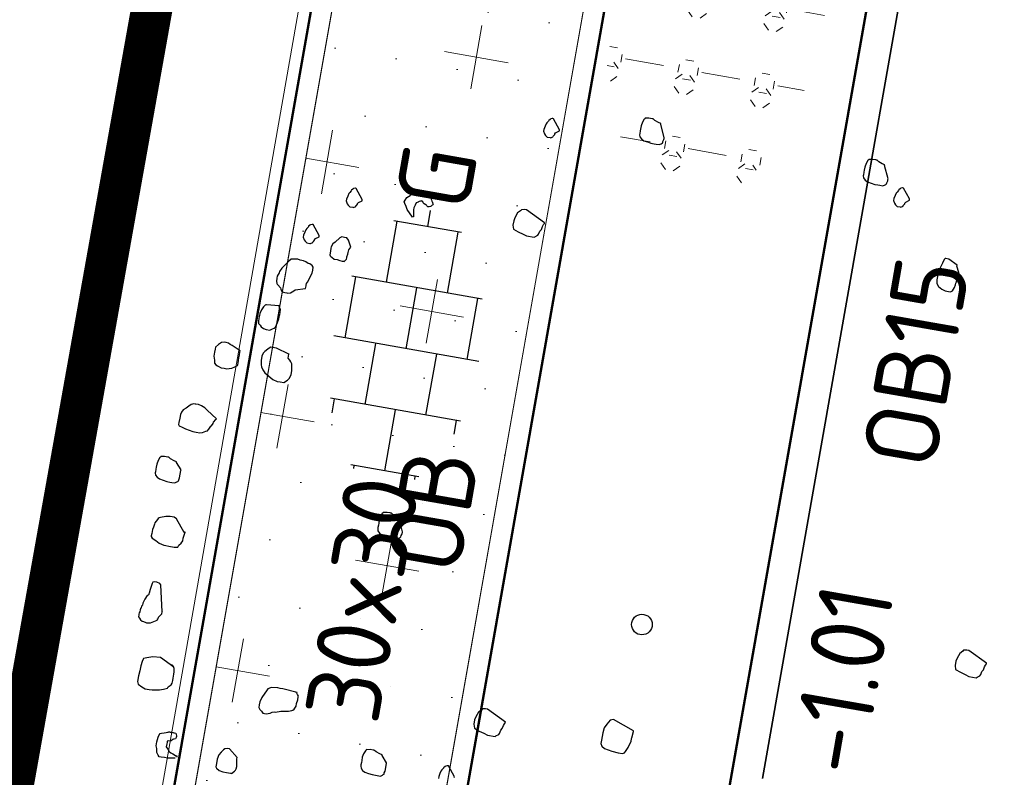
# Model space of a CAD drawing. Header units: metres. Extents: x 2514 to 227642, y 1683 to 852646.
# Tile 159 of 256: x 113813.68 to 113818.45, y 426289.22 to 426292.89. Entities that reach past the tile are written whole.
import ezdxf
from ezdxf.enums import TextEntityAlignment as Align
from ezdxf.lldxf.tags import DXFTag

# ---------------------------------------------------------------- set-up
doc = ezdxf.new("R2010")
doc.units = ezdxf.units.M
doc.linetypes.add('XX-CENTER', pattern=[8, 5, -1, 1, -1])
for name, color, linetype, lineweight in [('B-WE-KG-GRENS_PERCEEL-GV', 252, 'KG-PERCEEL', 18), ('N-WE-GR-BOMENZAND-A-200', 32, 'Continuous', 18), ('N-WE-GR-BOMENZAND-G', 30, 'Continuous', 35), ('N-WE-GR-BOOM-S', 94, 'Continuous', 25), ('N-WE-GR-HEESTER-S', 94, 'Continuous', 13), ('N-WE-KG-WERKGRENS-G', 7, 'XX-CENTER', 35), ('N-WE-VH-KANTOPSLUITING-T18', 1, 'Continuous', 18), ('N-WE-VH-KANTOPSLUITING_ACHTERKANTBAND-G', 1, 'Continuous', 50), ('N-WE-VH-KANTOPSLUITING_OPSLUITBAND_100X200-G', 1, 'Continuous', 18), ('N-WE-VH-KANTOPSLUITING_OPSLUITBAND_150X250-G', 1, 'Continuous', 35), ('N-WE-VH-NAP-T18', 1, 'Continuous', 18), ('N-WE-VH-VERHARDING_TEGEL-S', 1, 'Continuous', 25)]:
    doc.layers.add(name, color=color, linetype=linetype, lineweight=lineweight)
doc.styles.add('ISO', font='NLCS-ISO.ttf')
doc.styles.add('NLCS-ISO', font='NLCS-ISO.ttf', dxfattribs={"height": 1.8})
doc.styles.add('NLCS-ISO-M200-T18', font='NLCS-ISO.ttf', dxfattribs={"height": 0.36})
doc.styles.get("Standard").update_dxf_attribs({"font": 'romans'})
tags = doc.linetypes.add('KG-PERCEEL', pattern='A,5.5,-2,["P",Standard,S=1.8,R=0,X=-0.5,Y=-0.9],-2,5.5,-2,[5,NLCS.SHX,S=0.75,R=0,X=0,Y=0],-2', length=19).pattern_tags.tags
tags[6] = DXFTag(74, 10)

# ---------------------------------------------------------------- blocks, each defined once
blk = doc.blocks.new('SVH-TEGEL_300X300_DUN_HALFST_KL-SO')
for p, q in [((1.110223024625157e-15, -1.78372119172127), (1.110223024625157e-15, 1.78372119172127)), ((-1.83708385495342, 1.5), (-1.499999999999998, 1.5)), ((-1.499999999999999, -1.600165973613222), (-1.499999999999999, 1.600165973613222)), ((2.220446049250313e-15, 1.5), (1.500000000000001, 1.5)), ((1.500000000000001, -1.600165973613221), (1.500000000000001, 1.600165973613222)), ((-3.08021532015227, 0.7500000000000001), (-2.999999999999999, 0.7500000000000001)), ((-2.999999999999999, -0.8349495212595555), (-2.999999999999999, 0.834949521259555)), ((-1.499999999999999, 0.7500000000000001), (1.110223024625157e-15, 0.7500000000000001)), ((1.500000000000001, 0.7500000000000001), (3, 0.7500000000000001)), ((3, -0.8349495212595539), (3, 0.8349495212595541)), ((-2.999999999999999, 0), (-1.499999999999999, 0)), ((0, 0), (1.500000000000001, 0)), ((3, 0), (3.39489953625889, 0)), ((-3.08021532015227, -0.7500000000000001), (-3, -0.7500000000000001)), ((-1.5, -0.7500000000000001), (0, -0.7500000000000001)), ((1.499999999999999, -0.7500000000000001), (3, -0.7500000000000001)), ((-1.837083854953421, -1.5), (-1.499999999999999, -1.5)), ((1.110223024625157e-15, -1.5), (1.500000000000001, -1.5))]:
    blk.add_line(p, q)
at = {"style": 'NLCS-ISO'}
blk.add_attdef('FORMAAT', text='', height=1.8, dxfattribs=at).set_placement((-3.18021532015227, -2.887924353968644e-16), align=Align.MIDDLE_RIGHT)
blk.add_attdef('KLEUR', text='', height=1.8, dxfattribs=at).set_placement((3.49489953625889, -6.891423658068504e-16), align=Align.MIDDLE_LEFT)
at = {"style": 'NLCS-ISO', "flags": 1}
blk.add_attdef('FUNCTIE', text='', height=1.8, dxfattribs=at).set_placement((0.1159930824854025, -3.584775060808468), align=Align.MIDDLE_CENTER)
blk = doc.blocks.new('SGR-BOOM_11')
at = {"flags": 128}
for points in [[(-0.6010486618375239, 4.680725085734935), (-0.6568115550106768, 4.804674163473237), (-0.6568115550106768, 4.810896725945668), (-0.6814834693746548, 4.816697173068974), (-0.7187751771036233, 4.829135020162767), (-0.7372318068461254, 4.841572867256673), (-0.7434470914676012, 4.841572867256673), (-0.749662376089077, 4.841572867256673), (-0.7805495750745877, 4.841572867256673), (-0.8116405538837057, 4.835357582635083), (-0.8178558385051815, 4.835357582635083), (-0.8178558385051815, 4.829135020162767), (-0.8238673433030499, 4.822919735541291), (-0.8363124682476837, 4.792243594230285), (-0.8425277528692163, 4.754930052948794), (-0.8425277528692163, 4.723839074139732), (-0.8425277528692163, 4.70560077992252), (-0.8425277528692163, 4.680725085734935), (-0.8425277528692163, 4.668294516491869), (-0.8363124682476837, 4.64963410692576), (-0.8178558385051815, 4.630980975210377), (-0.7929801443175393, 4.618543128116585), (-0.755892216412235, 4.612742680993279), (-0.7187751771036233, 4.606527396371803), (-0.6876841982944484, 4.606527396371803), (-0.6690383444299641, 4.606527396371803), (-0.6381511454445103, 4.606527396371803), (-0.6195052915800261, 4.618543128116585), (-0.6134937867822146, 4.624765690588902), (-0.6072785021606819, 4.630980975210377), (-0.6072785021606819, 4.643418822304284), (-0.6010486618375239, 4.662071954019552), (-0.6010486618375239, 4.674509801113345), (-0.6010486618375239, 4.680725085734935)], [(1.603499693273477, 4.662071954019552), (1.547751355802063, 4.786021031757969), (1.547751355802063, 4.792243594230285), (1.523079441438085, 4.798458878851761), (1.485976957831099, 4.810896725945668), (1.467331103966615, 4.822919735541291), (1.461115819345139, 4.822919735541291), (1.454885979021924, 4.822919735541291), (1.42399878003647, 4.822919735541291), (1.392907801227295, 4.816697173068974), (1.386910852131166, 4.816697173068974), (1.386910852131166, 4.810896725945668), (1.380681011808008, 4.804674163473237), (1.368250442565, 4.773583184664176), (1.362035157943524, 4.736276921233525), (1.362035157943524, 4.70560077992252), (1.362035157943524, 4.686947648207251), (1.362035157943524, 4.662071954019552), (1.362035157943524, 4.64963410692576), (1.368250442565, 4.630980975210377), (1.386910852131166, 4.612742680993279), (1.411568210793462, 4.600304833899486), (1.448670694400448, 4.59408954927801), (1.485976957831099, 4.587866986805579), (1.516864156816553, 4.587866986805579), (1.535524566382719, 4.587866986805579), (1.56641176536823, 4.587866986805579), (1.585057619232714, 4.600304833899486), (1.591069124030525, 4.606527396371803), (1.597284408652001, 4.612742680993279), (1.597284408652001, 4.624765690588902), (1.603499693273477, 4.643418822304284), (1.603499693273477, 4.655856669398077), (1.603499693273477, 4.662071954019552)], [(-1.613790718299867, 4.582481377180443), (-1.689858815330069, 4.676998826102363), (-1.696074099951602, 4.676998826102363), (-1.70230394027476, 4.676998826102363), (-1.714734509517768, 4.670776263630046), (-1.72074601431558, 4.664560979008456), (-1.733176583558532, 4.652537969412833), (-1.733176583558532, 4.646322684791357), (-1.745621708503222, 4.627669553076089), (-1.751836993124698, 4.615231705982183), (-1.758052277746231, 4.590356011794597), (-1.764267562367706, 4.559265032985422), (-1.764267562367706, 4.54102673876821), (-1.751836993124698, 4.516151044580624), (-1.739391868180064, 4.503720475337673), (-1.72074601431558, 4.491282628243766), (-1.689858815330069, 4.491282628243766), (-1.683643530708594, 4.491282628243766), (-1.665186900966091, 4.503720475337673), (-1.665186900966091, 4.509935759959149), (-1.658971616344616, 4.516151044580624), (-1.65275633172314, 4.528588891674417), (-1.65275633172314, 4.534811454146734), (-1.646541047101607, 4.547242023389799), (-1.613790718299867, 4.57004353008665), (-1.613790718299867, 4.576266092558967), (-1.613790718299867, 4.582481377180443)], [(1.843115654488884, 4.507446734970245), (1.767047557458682, 4.601964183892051), (1.761036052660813, 4.601964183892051), (1.754820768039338, 4.601964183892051), (1.742375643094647, 4.596163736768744), (1.736160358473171, 4.589941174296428), (1.723729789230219, 4.577503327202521), (1.723729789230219, 4.571288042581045), (1.711502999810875, 4.552634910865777), (1.705273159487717, 4.540197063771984), (1.699057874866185, 4.515321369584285), (1.692842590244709, 4.48464522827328), (1.692842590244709, 4.465992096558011), (1.705273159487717, 4.441123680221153), (1.717499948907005, 4.428685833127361), (1.736160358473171, 4.416247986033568), (1.767047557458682, 4.416247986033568), (1.773262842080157, 4.416247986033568), (1.791908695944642, 4.428685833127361), (1.791908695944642, 4.434901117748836), (1.7981385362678, 4.441123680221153), (1.804353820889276, 4.453554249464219), (1.804353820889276, 4.459776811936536), (1.810569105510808, 4.472214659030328), (1.843115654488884, 4.495008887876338), (1.843115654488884, 4.501231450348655), (1.843115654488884, 4.507446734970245)], [(2.405649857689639, 3.956098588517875), (2.319014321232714, 3.999627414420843), (2.287923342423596, 3.999627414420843), (2.28170805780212, 3.999627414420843), (2.275478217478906, 3.98718956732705), (2.263251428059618, 3.950298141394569), (2.25082085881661, 3.900554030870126), (2.238390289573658, 3.832564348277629), (2.238390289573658, 3.782820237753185), (2.244605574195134, 3.745928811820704), (2.263251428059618, 3.721053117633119), (2.300353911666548, 3.702399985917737), (2.337456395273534, 3.689962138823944), (2.368547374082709, 3.689962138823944), (2.387004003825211, 3.689962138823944), (2.405649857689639, 3.702399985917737), (2.411865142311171, 3.721053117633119), (2.418094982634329, 3.739706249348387), (2.424091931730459, 3.764167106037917), (2.424091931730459, 3.782820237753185), (2.430321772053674, 3.795258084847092), (2.430321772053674, 3.81391121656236), (2.430321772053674, 3.826349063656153), (2.430321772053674, 3.838786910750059), (2.436537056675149, 3.845002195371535), (2.436537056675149, 3.869463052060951), (2.436537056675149, 3.888116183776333), (2.405649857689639, 3.944082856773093), (2.405649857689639, 3.956098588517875)], [(-2.870486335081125, 3.503001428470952), (-2.935361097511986, 3.566013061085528), (-2.950906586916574, 3.59254082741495), (-2.966248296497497, 3.619490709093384), (-2.975578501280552, 3.635654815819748), (-2.971008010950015, 3.652655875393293), (-2.958985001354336, 3.680842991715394), (-2.929771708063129, 3.704889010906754), (-2.91463377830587, 3.728098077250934), (-2.898462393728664, 3.737217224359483), (-2.882305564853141, 3.746758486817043), (-2.836280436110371, 3.765826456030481), (-2.81182685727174, 3.772871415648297), (-2.797940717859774, 3.773701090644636), (-2.786543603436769, 3.766241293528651), (-2.768712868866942, 3.747995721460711), (-2.753997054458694, 3.73473547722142), (-2.742599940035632, 3.727268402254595), (-2.739485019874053, 3.721882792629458), (-2.73098449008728, 3.71939376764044), (-2.727884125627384, 3.714422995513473), (-2.724769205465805, 3.709030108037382), (-2.721668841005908, 3.703644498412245), (-2.718553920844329, 3.698251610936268), (-2.712338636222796, 3.68747311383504), (-2.709223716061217, 3.68208750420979), (-2.70612335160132, 3.676694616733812), (-2.703008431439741, 3.671309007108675), (-2.696793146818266, 3.660530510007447), (-2.699078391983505, 3.652241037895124), (-2.704464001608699, 3.64892233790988), (-2.712134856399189, 3.637314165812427), (-2.717520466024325, 3.634410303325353), (-2.728306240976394, 3.628195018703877), (-2.741974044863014, 3.627365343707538), (-2.753589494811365, 3.634825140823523), (-2.756689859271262, 3.6402180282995), (-2.765190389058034, 3.642707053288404), (-2.782191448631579, 3.647262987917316), (-2.793588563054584, 3.6547227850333), (-2.79980384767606, 3.665501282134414), (-2.811419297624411, 3.67296835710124), (-2.816804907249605, 3.670064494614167), (-2.822190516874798, 3.666745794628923), (-2.832757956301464, 3.660945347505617), (-2.838143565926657, 3.657626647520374), (-2.843543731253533, 3.6547227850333), (-2.859715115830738, 3.645188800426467), (-2.866556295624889, 3.619905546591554), (-2.873179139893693, 3.594615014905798), (-2.874634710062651, 3.572228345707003), (-2.870690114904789, 3.553160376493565), (-2.866760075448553, 3.533677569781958), (-2.865930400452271, 3.519995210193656), (-2.863033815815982, 3.514609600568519), (-2.859918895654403, 3.509216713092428), (-2.865100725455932, 3.506320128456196), (-2.870486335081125, 3.503001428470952)], [(-1.602189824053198, 3.668405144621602), (-1.794121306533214, 3.761263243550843), (-1.812563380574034, 3.761263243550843), (-1.843654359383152, 3.755047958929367), (-1.849869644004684, 3.742610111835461), (-1.874541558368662, 3.717734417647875), (-1.893187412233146, 3.668405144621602), (-1.899417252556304, 3.637314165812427), (-1.899417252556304, 3.594200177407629), (-1.886972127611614, 3.556893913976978), (-1.837439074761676, 3.53824078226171), (-1.787891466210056, 3.525802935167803), (-1.750803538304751, 3.513365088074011), (-1.676394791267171, 3.513365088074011), (-1.670164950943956, 3.519580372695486), (-1.64550759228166, 3.53824078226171), (-1.639277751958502, 3.550671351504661), (-1.63306246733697, 3.581762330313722), (-1.620631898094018, 3.600422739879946), (-1.614416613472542, 3.631098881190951), (-1.608186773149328, 3.64975201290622), (-1.602189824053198, 3.662189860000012), (-1.602189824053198, 3.668405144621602)], [(-3.379761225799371, 3.587155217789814), (-3.455829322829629, 3.681672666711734), (-3.462044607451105, 3.681672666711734), (-3.468259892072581, 3.681672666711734), (-3.480690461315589, 3.675450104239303), (-3.486920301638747, 3.669234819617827), (-3.499147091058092, 3.656796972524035), (-3.499147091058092, 3.650581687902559), (-3.511577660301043, 3.631928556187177), (-3.517807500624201, 3.619905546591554), (-3.524022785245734, 3.595029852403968), (-3.53023806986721, 3.563938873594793), (-3.53023806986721, 3.545285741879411), (-3.517807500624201, 3.520824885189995), (-3.505362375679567, 3.50839431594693), (-3.486920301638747, 3.495956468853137), (-3.455829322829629, 3.495956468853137), (-3.449599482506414, 3.495956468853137), (-3.431157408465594, 3.50839431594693), (-3.431157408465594, 3.514609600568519), (-3.424942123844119, 3.520824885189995), (-3.418726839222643, 3.532847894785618), (-3.418726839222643, 3.539070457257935), (-3.41251155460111, 3.551501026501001), (-3.379761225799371, 3.574717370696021), (-3.379761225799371, 3.580939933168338), (-3.379761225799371, 3.587155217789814)], [(-3.729636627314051, 3.170534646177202), (-3.805704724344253, 3.265052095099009), (-3.811920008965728, 3.265052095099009), (-3.818135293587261, 3.265052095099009), (-3.830580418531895, 3.258836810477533), (-3.836591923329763, 3.252614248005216), (-3.849022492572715, 3.240591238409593), (-3.849022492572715, 3.234375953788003), (-3.861467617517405, 3.215722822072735), (-3.867682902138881, 3.203284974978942), (-3.873898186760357, 3.178409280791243), (-3.88011347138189, 3.147318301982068), (-3.88011347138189, 3.129080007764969), (-3.867682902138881, 3.104211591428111), (-3.855237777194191, 3.091773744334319), (-3.836591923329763, 3.079335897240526), (-3.805704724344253, 3.079335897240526), (-3.799489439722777, 3.079335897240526), (-3.781032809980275, 3.091773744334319), (-3.781032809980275, 3.097989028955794), (-3.774817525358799, 3.104211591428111), (-3.768602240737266, 3.116642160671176), (-3.768602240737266, 3.122864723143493), (-3.76238695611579, 3.135302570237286), (-3.729636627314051, 3.158096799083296), (-3.729636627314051, 3.164319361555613), (-3.729636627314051, 3.170534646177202)], [(-3.40980419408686, 3.111256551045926), (-3.443398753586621, 3.17592753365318), (-3.462044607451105, 3.194580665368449), (-3.486716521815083, 3.194580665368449), (-3.511577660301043, 3.194580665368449), (-3.530034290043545, 3.182142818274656), (-3.567340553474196, 3.132398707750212), (-3.585782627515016, 3.113745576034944), (-3.59822775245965, 3.083069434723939), (-3.59822775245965, 3.070631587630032), (-3.59822775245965, 3.039540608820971), (-3.59822775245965, 3.002641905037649), (-3.592012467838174, 2.996426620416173), (-3.585782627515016, 2.990211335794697), (-3.573555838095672, 2.983988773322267), (-3.54868014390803, 2.971550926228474), (-3.517807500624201, 2.971550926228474), (-3.492931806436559, 2.965335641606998), (-3.468259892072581, 2.965335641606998), (-3.455829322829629, 2.965335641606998), (-3.449599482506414, 2.965335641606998), (-3.443398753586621, 2.971550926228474), (-3.43095362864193, 2.990211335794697), (-3.43095362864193, 3.002641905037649), (-3.43095362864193, 3.014664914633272), (-3.424942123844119, 3.039540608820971), (-3.424942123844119, 3.05819374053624), (-3.424942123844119, 3.083069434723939), (-3.40980419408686, 3.111256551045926)], [(-3.771920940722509, 2.641988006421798), (-3.771717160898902, 2.668108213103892), (-3.771717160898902, 2.674323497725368), (-3.771717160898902, 2.692976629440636), (-3.765487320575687, 2.705414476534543), (-3.753056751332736, 2.736090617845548), (-3.746841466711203, 2.767181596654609), (-3.734396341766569, 2.798272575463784), (-3.734396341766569, 2.828948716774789), (-3.734396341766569, 2.841386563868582), (-3.734396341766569, 2.847601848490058), (-3.734396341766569, 2.860039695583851), (-3.746841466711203, 2.872477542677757), (-3.759272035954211, 2.878692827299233), (-3.771717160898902, 2.88491538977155), (-3.790159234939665, 2.88491538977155), (-3.815034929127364, 2.897353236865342), (-3.83969228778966, 2.903568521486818), (-3.870783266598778, 2.903568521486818), (-3.895455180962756, 2.909368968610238), (-3.932557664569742, 2.903568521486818), (-3.957418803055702, 2.897353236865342), (-3.982090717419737, 2.872477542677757), (-4.00696641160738, 2.835171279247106), (-4.031623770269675, 2.798272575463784), (-4.050284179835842, 2.760966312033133), (-4.050284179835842, 2.748528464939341), (-4.062714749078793, 2.711214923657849), (-4.062714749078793, 2.692976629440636), (-4.062714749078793, 2.686761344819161), (-4.062714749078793, 2.680538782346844), (-4.062714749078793, 2.674323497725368), (-4.062714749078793, 2.668108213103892), (-4.062714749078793, 2.661885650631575), (-4.056499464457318, 2.643232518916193), (-4.050284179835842, 2.637017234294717), (-4.044068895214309, 2.6307946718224), (-4.013181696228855, 2.606341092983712), (-4.00696641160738, 2.593903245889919), (-3.994535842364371, 2.575250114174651), (-3.976079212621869, 2.56902755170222), (-3.963648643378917, 2.56902755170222), (-3.944988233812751, 2.56902755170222), (-3.932557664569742, 2.56902755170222), (-3.907885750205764, 2.575250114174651), (-3.895455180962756, 2.587680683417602), (-3.88923989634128, 2.593903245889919), (-3.870783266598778, 2.612141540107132), (-3.771920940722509, 2.641988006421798), (-3.771920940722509, 2.641988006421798), (-3.771920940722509, 2.641988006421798)], [(-3.994535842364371, 2.432640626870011), (-4.118477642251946, 2.42021005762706), (-4.124692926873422, 2.42021005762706), (-4.13070443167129, 2.413987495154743), (-4.143149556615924, 2.39574920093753), (-4.155580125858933, 2.364658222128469), (-4.168010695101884, 2.327351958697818), (-4.168010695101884, 2.308691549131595), (-4.168010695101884, 2.296668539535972), (-4.168010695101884, 2.278015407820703), (-4.168010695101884, 2.253146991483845), (-4.161795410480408, 2.22827129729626), (-4.143149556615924, 2.215833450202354), (-4.13070443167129, 2.20381044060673), (-4.106047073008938, 2.191379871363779), (-4.081171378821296, 2.185157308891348), (-4.044068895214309, 2.185157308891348), (-4.019396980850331, 2.20381044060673), (-4.00696641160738, 2.209618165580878), (-3.994535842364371, 2.22205601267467), (-3.982090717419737, 2.271800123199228), (-3.976079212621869, 2.308691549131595), (-3.976079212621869, 2.33978252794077), (-3.976079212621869, 2.352220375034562), (-3.976079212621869, 2.370873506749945), (-3.976079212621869, 2.40196448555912), (-3.988306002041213, 2.413987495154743), (-3.994535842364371, 2.432640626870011)], [(-4.291763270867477, 1.93725915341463), (-4.378602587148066, 1.974572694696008), (-4.397059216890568, 1.980787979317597), (-4.415705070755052, 1.99322582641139), (-4.44037698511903, 1.99322582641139), (-4.459037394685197, 1.99322582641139), (-4.483694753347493, 1.987003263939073), (-4.508570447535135, 1.962134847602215), (-4.533227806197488, 1.93104386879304), (-4.533227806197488, 1.912390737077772), (-4.533227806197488, 1.881714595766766), (-4.533227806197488, 1.844401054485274), (-4.521001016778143, 1.807094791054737), (-4.514785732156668, 1.776418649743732), (-4.502355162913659, 1.763980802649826), (-4.483694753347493, 1.757758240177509), (-4.446592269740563, 1.745327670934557), (-4.415705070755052, 1.745327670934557), (-4.39082937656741, 1.745327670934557), (-4.366172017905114, 1.751542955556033), (-4.341296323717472, 1.757758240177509), (-4.316624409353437, 1.776418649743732), (-4.291763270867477, 1.795071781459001), (-4.291763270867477, 1.801287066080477), (-4.291763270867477, 1.81953263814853), (-4.291763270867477, 1.844401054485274), (-4.291763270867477, 1.869276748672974), (-4.291763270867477, 1.900367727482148), (-4.291763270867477, 1.924821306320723), (-4.291763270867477, 1.93725915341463)], [(-4.403274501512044, 1.249938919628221), (-4.508570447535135, 1.317928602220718), (-4.533227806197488, 1.336581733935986), (-4.570534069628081, 1.349019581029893), (-4.601421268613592, 1.355234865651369), (-4.626296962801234, 1.355234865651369), (-4.632308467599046, 1.355234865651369), (-4.650968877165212, 1.355234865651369), (-4.657184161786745, 1.349019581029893), (-4.669614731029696, 1.342804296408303), (-4.688056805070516, 1.324143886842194), (-4.712947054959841, 1.299690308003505), (-4.737604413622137, 1.281029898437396), (-4.750034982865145, 1.256161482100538), (-4.756264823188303, 1.231285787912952), (-4.756264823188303, 1.194394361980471), (-4.756264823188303, 1.150865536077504), (-4.756264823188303, 1.132212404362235), (-4.750034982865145, 1.119774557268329), (-4.719147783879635, 1.113559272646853), (-4.681856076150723, 1.10153626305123), (-4.644739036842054, 1.095313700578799), (-4.60765110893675, 1.089098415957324), (-4.576763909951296, 1.089098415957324), (-4.539443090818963, 1.089098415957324), (-4.514785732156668, 1.095313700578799), (-4.483694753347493, 1.113559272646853), (-4.471467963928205, 1.119774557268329), (-4.465238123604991, 1.132212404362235), (-4.459037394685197, 1.138427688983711), (-4.446592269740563, 1.169518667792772), (-4.44037698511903, 1.175741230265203), (-4.428150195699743, 1.200609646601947), (-4.428150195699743, 1.21263265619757), (-4.409489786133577, 1.243723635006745), (-4.403274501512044, 1.249938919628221)], [(-4.657184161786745, 0.7048133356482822), (-4.712947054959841, 0.766995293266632), (-4.712947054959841, 0.7732105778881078), (-4.737604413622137, 0.7794331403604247), (-4.774910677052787, 0.7918709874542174), (-4.793352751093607, 0.8038939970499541), (-4.799582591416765, 0.8038939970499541), (-4.805797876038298, 0.8038939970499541), (-4.836685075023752, 0.8038939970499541), (-4.867776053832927, 0.7980862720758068), (-4.873991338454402, 0.7980862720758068), (-4.873991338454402, 0.7918709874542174), (-4.880206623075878, 0.7856484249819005), (-4.892433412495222, 0.7545574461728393), (-4.898648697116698, 0.7172511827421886), (-4.898648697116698, 0.6865750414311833), (-4.898648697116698, 0.6679219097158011), (-4.898648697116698, 0.6430462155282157), (-4.898648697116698, 0.630608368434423), (-4.892433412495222, 0.6119552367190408), (-4.873991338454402, 0.593716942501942), (-4.84911564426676, 0.5812790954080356), (-4.812013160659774, 0.5750638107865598), (-4.774910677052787, 0.5688412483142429), (-4.743819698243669, 0.5688412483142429), (-4.725377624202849, 0.5688412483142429), (-4.694286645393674, 0.5688412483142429), (-4.675830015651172, 0.5812790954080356), (-4.669614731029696, 0.5874943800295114), (-4.663399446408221, 0.593716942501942), (-4.663399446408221, 0.605739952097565), (-4.657184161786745, 0.6243930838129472), (-4.657184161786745, 0.699012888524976), (-4.657184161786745, 0.7048133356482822)], [(-2.440190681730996, 0.4822057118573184), (-2.495939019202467, 0.605739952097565), (-2.495939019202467, 0.6119552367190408), (-2.520814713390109, 0.6181705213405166), (-2.557917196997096, 0.630608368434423), (-2.576373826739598, 0.6430462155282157), (-2.582589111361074, 0.6430462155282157), (-2.58880439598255, 0.6430462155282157), (-2.619895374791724, 0.6430462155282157), (-2.650782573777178, 0.6368309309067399), (-2.656997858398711, 0.6368309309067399), (-2.656997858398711, 0.630608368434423), (-2.663213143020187, 0.6243930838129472), (-2.675439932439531, 0.593716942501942), (-2.681669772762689, 0.5564034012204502), (-2.681669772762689, 0.5253124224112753), (-2.681669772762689, 0.5066592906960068), (-2.681669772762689, 0.4822057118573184), (-2.681669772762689, 0.4697678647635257), (-2.675439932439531, 0.4511147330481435), (-2.656997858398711, 0.4324543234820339), (-2.632122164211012, 0.4200237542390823), (-2.595019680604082, 0.4138011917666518), (-2.557917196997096, 0.407585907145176), (-2.526826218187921, 0.407585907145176), (-2.508384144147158, 0.407585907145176), (-2.477293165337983, 0.407585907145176), (-2.458851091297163, 0.4200237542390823), (-2.452621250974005, 0.4262390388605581), (-2.446405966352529, 0.4324543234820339), (-2.446405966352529, 0.4448921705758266), (-2.440190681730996, 0.4635453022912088), (-2.440190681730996, 0.4759831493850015), (-2.440190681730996, 0.4822057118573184)], [(3.35434682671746, 0.2073576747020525), (3.162415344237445, 0.3002157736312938), (3.143754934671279, 0.3002157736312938), (3.112867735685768, 0.294000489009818), (3.106652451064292, 0.2815626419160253), (3.08177675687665, 0.2566869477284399), (3.06333468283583, 0.2073576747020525), (3.057119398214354, 0.1762666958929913), (3.057119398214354, 0.1327378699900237), (3.069549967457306, 0.09584644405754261), (3.119083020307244, 0.07719331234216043), (3.168616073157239, 0.06475546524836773), (3.205733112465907, 0.05231761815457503), (3.279938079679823, 0.05231761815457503), (3.286153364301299, 0.05853290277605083), (3.311029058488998, 0.07719331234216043), (3.317244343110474, 0.08962388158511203), (3.32345962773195, 0.1203000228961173), (3.335686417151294, 0.1389604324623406), (3.34190170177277, 0.1700514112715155), (3.348116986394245, 0.188704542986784), (3.35434682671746, 0.2011423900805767), (3.35434682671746, 0.2073576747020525)], [(0.09870214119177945, -1.028821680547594), (-0.1118897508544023, -0.9546167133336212), (-0.1427769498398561, -0.9670545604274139), (-0.1674343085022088, -1.010161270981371), (-0.1860947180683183, -1.047474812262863), (-0.192310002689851, -1.097218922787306), (-0.192310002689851, -1.171423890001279), (-0.192310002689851, -1.202514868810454), (-0.1798648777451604, -1.226975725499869), (-0.1489922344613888, -1.245628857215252), (-0.07458348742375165, -1.258066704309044), (-0.01280908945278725, -1.26428198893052), (0.03071245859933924, -1.26428198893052), (0.04915453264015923, -1.251844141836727), (0.05538437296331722, -1.239406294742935), (0.07404478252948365, -1.196292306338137), (0.08024551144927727, -1.171423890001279), (0.09248685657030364, -1.134110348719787), (0.09248685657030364, -1.103434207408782), (0.09248685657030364, -1.097218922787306), (0.09870214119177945, -1.03503696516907), (0.09870214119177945, -1.028821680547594)], [(-1.139755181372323, -1.158986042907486), (-1.331686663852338, -1.066127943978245), (-1.350347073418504, -1.066127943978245), (-1.381234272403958, -1.072343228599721), (-1.387449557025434, -1.084781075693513), (-1.412325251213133, -1.109241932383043), (-1.430767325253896, -1.158986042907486), (-1.436982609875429, -1.190077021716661), (-1.436982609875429, -1.233191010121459), (-1.42455204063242, -1.27049727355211), (-1.3750044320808, -1.289157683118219), (-1.325471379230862, -1.301588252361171), (-1.288368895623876, -1.313611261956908), (-1.214163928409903, -1.313611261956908), (-1.207948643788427, -1.307395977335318), (-1.183072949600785, -1.289157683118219), (-1.176857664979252, -1.276719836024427), (-1.170642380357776, -1.245628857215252), (-1.158415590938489, -1.226975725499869), (-1.152185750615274, -1.196292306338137), (-1.145970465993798, -1.177639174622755), (-1.139755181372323, -1.165201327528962), (-1.139755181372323, -1.158986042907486)], [(-2.204941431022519, -1.747225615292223), (-2.26068976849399, -1.685458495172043), (-2.26068976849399, -1.679243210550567), (-2.285347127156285, -1.67302064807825), (-2.322667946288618, -1.660590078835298), (-2.341110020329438, -1.648152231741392), (-2.347325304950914, -1.648152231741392), (-2.353555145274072, -1.648152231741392), (-2.3844277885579, -1.648152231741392), (-2.415518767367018, -1.654367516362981), (-2.421734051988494, -1.654367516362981), (-2.421734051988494, -1.660590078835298), (-2.427760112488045, -1.666805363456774), (-2.440190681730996, -1.697896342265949), (-2.446405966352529, -1.734795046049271), (-2.446405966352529, -1.765886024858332), (-2.446405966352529, -1.784539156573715), (-2.446405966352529, -1.808992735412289), (-2.446405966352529, -1.821430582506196), (-2.440190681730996, -1.840083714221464), (-2.421734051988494, -1.858736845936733), (-2.396872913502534, -1.871174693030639), (-2.359770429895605, -1.877397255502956), (-2.322667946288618, -1.883612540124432), (-2.291576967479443, -1.883612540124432), (-2.273120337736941, -1.883612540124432), (-2.242029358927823, -1.883612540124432), (-2.223587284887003, -1.871174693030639), (-2.217372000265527, -1.864959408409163), (-2.211142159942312, -1.858736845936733), (-2.211142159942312, -1.846306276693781), (-2.204941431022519, -1.827645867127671), (-2.204941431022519, -1.75344817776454), (-2.204941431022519, -1.747225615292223)], [(-3.641545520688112, -1.945379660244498), (-3.728399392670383, -1.877397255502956), (-3.746841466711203, -1.877397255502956), (-3.771717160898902, -1.883612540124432), (-3.783943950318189, -1.896050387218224), (-3.802589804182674, -1.920511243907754), (-3.82125021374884, -1.951602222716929), (-3.827465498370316, -1.995123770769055), (-3.827465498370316, -2.038237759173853), (-3.827465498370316, -2.069328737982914), (-3.82125021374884, -2.081766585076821), (-3.790159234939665, -2.100419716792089), (-3.753056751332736, -2.106642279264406), (-3.715954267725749, -2.106642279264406), (-3.678648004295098, -2.106642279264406), (-3.672636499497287, -2.106642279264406), (-3.666421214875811, -2.106642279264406), (-3.641545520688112, -2.081766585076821), (-3.635330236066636, -2.069328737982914), (-3.629100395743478, -2.056890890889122), (-3.629100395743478, -2.032022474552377), (-3.641545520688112, -1.96403279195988), (-3.641545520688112, -1.957817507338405), (-3.641545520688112, -1.945379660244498)]]:
    blk.add_lwpolyline(points, close=True, dxfattribs=at)
for points in [[(-3.82125021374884, 1.987003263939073), (-3.951218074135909, 2.023901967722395), (-3.988306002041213, 2.023901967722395), (-4.00696641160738, 2.023901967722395), (-4.019396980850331, 2.011464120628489), (-4.031623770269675, 1.999441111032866), (-4.056499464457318, 1.974572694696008), (-4.062714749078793, 1.962134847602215), (-4.068944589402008, 1.955912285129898), (-4.075159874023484, 1.924821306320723), (-4.075159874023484, 1.881714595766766), (-4.068944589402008, 1.838185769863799), (-4.062714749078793, 1.81953263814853), (-4.044068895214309, 1.795071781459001), (-4.019396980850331, 1.770196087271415), (-3.976079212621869, 1.745327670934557), (-3.932557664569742, 1.720451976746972), (-3.88923989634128, 1.708014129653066), (-3.858352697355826, 1.708014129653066), (-3.82125021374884, 1.708014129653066), (-3.790159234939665, 1.73910510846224), (-3.777932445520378, 1.757758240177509), (-3.765487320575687, 1.795071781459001), (-3.765487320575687, 1.838185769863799), (-3.771717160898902, 1.875492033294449), (-3.777932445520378, 1.900367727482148), (-3.790159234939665, 1.918606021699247), (-3.802589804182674, 1.93104386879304), (-3.82125021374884, 1.949697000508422), (-3.82125021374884, 1.987003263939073), (-3.82125021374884, 1.99322582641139)], [(-4.521001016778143, 0.1103512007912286), (-4.620081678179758, 0.2280849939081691), (-4.644739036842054, 0.2405228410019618), (-4.681856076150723, 0.2405228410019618), (-4.725377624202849, 0.2343002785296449), (-4.774910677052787, 0.2156471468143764), (-4.787137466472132, 0.2094318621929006), (-4.793352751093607, 0.2032092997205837), (-4.799582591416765, 0.191193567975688), (-4.81822844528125, 0.1538800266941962), (-4.81822844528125, 0.1414421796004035), (-4.824443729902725, 0.1103512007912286), (-4.83067357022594, 0.08589762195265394), (-4.83067357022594, 0.04858408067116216), (-4.83067357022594, 0.02371566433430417), (-4.83067357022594, 0.01749310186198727), (-4.81822844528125, 0.005062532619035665), (-4.781125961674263, -0.013183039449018), (-4.743819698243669, -0.0318361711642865), (-4.694286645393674, -0.0442740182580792), (-4.675830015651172, -0.0442740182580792), (-4.644739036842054, -0.0442740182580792), (-4.595205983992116, -0.0442740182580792), (-4.55810350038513, -0.0380514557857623), (-4.55810350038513, -0.0318361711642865), (-4.551888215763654, -0.0193983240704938), (-4.533227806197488, 0.005062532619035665), (-4.521001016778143, 0.02993094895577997), (-4.521001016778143, 0.05480664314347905), (-4.514785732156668, 0.1165737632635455), (-4.514785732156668, 0.1165737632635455), (-4.521001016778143, 0.1103512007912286), (-4.514785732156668, 0.1165737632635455), (-4.514785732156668, 0.1165737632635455), (-4.521001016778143, 0.1165737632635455)], [(-4.601421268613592, -0.6822577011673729), (-4.657184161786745, -0.4281442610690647), (-4.669614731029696, -0.4157064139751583), (-4.700501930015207, -0.4094838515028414), (-4.725377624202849, -0.4094838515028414), (-4.737604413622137, -0.4157064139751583), (-4.743819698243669, -0.4281442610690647), (-4.750034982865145, -0.4903262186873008), (-4.756264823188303, -0.5272176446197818), (-4.756264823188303, -0.5334329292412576), (-4.756264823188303, -0.5396554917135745), (-4.762480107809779, -0.5458707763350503), (-4.768695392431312, -0.5520933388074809), (-4.787137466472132, -0.5893996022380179), (-4.799582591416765, -0.6325135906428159), (-4.799582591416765, -0.6511667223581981), (-4.805797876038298, -0.6636045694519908), (-4.805797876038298, -0.6822577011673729), (-4.812013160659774, -0.6822577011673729), (-4.812013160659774, -0.6884729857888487), (-4.812013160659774, -0.7009108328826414), (-4.812013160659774, -0.7191564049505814), (-4.81822844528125, -0.7315869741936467), (-4.81822844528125, -0.7440248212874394), (-4.81822844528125, -0.7502473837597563), (-4.81822844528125, -0.7689005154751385), (-4.805797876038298, -0.7813383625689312), (-4.793352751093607, -0.7937689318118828), (-4.774910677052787, -0.8057919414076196), (-4.762480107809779, -0.8057919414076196), (-4.737604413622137, -0.8120072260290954), (-4.731592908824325, -0.8120072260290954), (-4.694286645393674, -0.8057919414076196), (-4.663399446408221, -0.787553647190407), (-4.632308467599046, -0.7689005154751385), (-4.632308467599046, -0.7626779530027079), (-4.632308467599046, -0.7564626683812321), (-4.626296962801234, -0.7564626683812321), (-4.626296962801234, -0.7378095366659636), (-4.613866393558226, -0.7253716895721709), (-4.601421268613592, -0.7009108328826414), (-4.601421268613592, -0.6822577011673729), (-4.601421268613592, -0.6822577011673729), (-4.601421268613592, -0.6884729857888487)], [(-4.397059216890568, -1.190077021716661), (-4.539443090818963, -1.121679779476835), (-4.613866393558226, -1.127895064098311), (-4.669614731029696, -1.146548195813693), (-4.700501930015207, -1.158986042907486), (-4.700501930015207, -1.165201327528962), (-4.706717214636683, -1.190077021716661), (-4.712947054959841, -1.233191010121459), (-4.712947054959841, -1.282935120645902), (-4.719147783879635, -1.332264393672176), (-4.719147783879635, -1.388231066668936), (-4.706717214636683, -1.412691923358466), (-4.669614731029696, -1.431345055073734), (-4.632308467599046, -1.443782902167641), (-4.595205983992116, -1.443782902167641), (-4.564318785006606, -1.443782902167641), (-4.533227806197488, -1.43756033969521), (-4.496125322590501, -1.431345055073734), (-4.459037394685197, -1.418907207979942), (-4.421920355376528, -1.400668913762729), (-4.415705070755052, -1.388231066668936), (-4.39082937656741, -1.363355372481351), (-4.384614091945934, -1.344702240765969), (-4.384614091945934, -1.319826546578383), (-4.384614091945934, -1.295372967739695), (-4.384614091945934, -1.258066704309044), (-4.384614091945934, -1.233191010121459), (-4.39082937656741, -1.202514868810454), (-4.409489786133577, -1.177639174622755), (-4.421920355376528, -1.171423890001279)], [(-3.177043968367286, -1.226975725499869), (-3.319646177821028, -1.214537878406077), (-3.344318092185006, -1.214537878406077), (-3.369193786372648, -1.214537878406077), (-3.424942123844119, -1.220753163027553), (-3.437168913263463, -1.226975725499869), (-3.462044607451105, -1.239406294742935), (-3.468259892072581, -1.251844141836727), (-3.505362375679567, -1.332264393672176), (-3.517807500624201, -1.375793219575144), (-3.517807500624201, -1.406469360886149), (-3.517807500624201, -1.431345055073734), (-3.505362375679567, -1.449998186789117), (-3.486716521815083, -1.462436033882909), (-3.468259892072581, -1.481089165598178), (-3.437168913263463, -1.481089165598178), (-3.400066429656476, -1.468651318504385), (-3.381420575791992, -1.456213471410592), (-3.36296394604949, -1.449998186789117), (-3.350533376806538, -1.449998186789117), (-3.300985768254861, -1.431345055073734), (-3.276328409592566, -1.425122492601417), (-3.226780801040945, -1.418907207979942), (-3.19568982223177, -1.406469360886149), (-3.189489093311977, -1.400668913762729), (-3.177043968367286, -1.388231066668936), (-3.164817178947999, -1.357140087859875), (-3.164817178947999, -1.332264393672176), (-3.158601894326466, -1.295372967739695), (-3.158601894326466, -1.26428198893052), (-3.158601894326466, -1.258066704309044), (-3.171032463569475, -1.245628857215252), (-3.177043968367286, -1.233191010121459), (-3.177043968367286, -1.226975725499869), (-3.183259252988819, -1.226975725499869), (-3.19568982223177, -1.226975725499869), (-3.19568982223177, -1.220753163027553)], [(-1.534403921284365, -1.773760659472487), (-1.534403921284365, -1.76753809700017), (-1.534403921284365, -1.76753809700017), (-1.610472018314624, -1.67302064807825), (-1.6166873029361, -1.67302064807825), (-1.622698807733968, -1.67302064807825), (-1.635143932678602, -1.679243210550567), (-1.641359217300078, -1.685458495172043), (-1.653789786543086, -1.697896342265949), (-1.653789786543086, -1.704111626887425), (-1.666234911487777, -1.722357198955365), (-1.672231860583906, -1.734795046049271), (-1.678461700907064, -1.759663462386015), (-1.684676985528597, -1.79075444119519), (-1.684676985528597, -1.808992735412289)], [(-4.229988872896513, -2.056890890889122), (-4.304193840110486, -2.069328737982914), (-4.33508103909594, -2.069328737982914), (-4.366172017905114, -2.069328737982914), (-4.384614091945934, -2.069328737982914), (-4.397059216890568, -2.056890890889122), (-4.415705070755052, -2.032022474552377), (-4.421920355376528, -1.995123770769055), (-4.434147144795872, -1.970255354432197), (-4.434147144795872, -1.951602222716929), (-4.434147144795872, -1.932941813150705), (-4.428150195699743, -1.883612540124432), (-4.421920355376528, -1.858736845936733), (-4.415705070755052, -1.846306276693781), (-4.403274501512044, -1.840083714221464), (-4.378602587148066, -1.833868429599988), (-4.359956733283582, -1.827645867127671), (-4.347511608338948, -1.821430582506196), (-4.341296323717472, -1.821430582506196), (-4.33508103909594, -1.815215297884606), (-4.329069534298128, -1.815215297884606), (-4.322854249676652, -1.815215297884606), (-4.316624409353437, -1.815215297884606), (-4.310409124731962, -1.815215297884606), (-4.297978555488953, -1.815215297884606), (-4.291763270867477, -1.815215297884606), (-4.285533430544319, -1.815215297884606), (-4.27953648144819, -1.815215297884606), (-4.267091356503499, -1.815215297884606), (-4.260876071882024, -1.821430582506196), (-4.260876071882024, -1.827645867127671), (-4.254660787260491, -1.840083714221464), (-4.254660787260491, -1.846306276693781), (-4.254660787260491, -1.858736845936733), (-4.260876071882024, -1.871174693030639), (-4.273306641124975, -1.877397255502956), (-4.27953648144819, -1.877397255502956), (-4.285533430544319, -1.883612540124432), (-4.297978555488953, -1.896050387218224), (-4.310409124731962, -1.9022656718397), (-4.322854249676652, -1.9022656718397), (-4.33508103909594, -1.908488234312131), (-4.33508103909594, -1.914288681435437), (-4.33508103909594, -1.920511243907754), (-4.33508103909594, -1.932941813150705), (-4.33508103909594, -1.939164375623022), (-4.33508103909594, -1.945379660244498), (-4.33508103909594, -1.96403279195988), (-4.316624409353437, -1.98269320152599), (-4.297978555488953, -2.001346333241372), (-4.27953648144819, -2.013369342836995), (-4.260876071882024, -2.019584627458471), (-4.242215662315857, -2.025799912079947), (-4.229988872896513, -2.032022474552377), (-4.223773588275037, -2.032022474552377), (-4.217558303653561, -2.032022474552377), (-4.217558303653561, -2.038237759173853), (-4.217558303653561, -2.04446032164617)]]:
    blk.add_lwpolyline(points, dxfattribs=at)
blk.add_circle((0, 0), 0.1)
blk = doc.blocks.new('SGR-HEESTERS-SO')
at = {"ltscale": 0.1}
h = blk.add_hatch(dxfattribs=at)
h.set_pattern_fill('GR-HEESTERS', color=256, scale=0.1, style=0, pattern_type=2)
h.set_pattern_definition([(0, (-2.018678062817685, -1.134114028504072), (0, 0.75), [0.07663900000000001, -0.6733610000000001]), (45, (-1.942038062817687, -1.134114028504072), (4.440892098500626e-17, 0.7499998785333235), [0.078192, -0.9824680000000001]), (90, (-1.886748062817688, -1.078824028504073), (-0.75, 4.592425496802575e-17), [0.07663900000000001, -0.6733610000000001]), (135, (-1.886748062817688, -1.002184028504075), (-0.7499998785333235, 4.440892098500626e-17), [0.078192, -0.9824680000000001]), (180, (-1.942038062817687, -0.9468940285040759), (-9.184850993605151e-17, -0.75), [0.07663900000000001, -0.6733610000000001]), (225, (-2.018678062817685, -0.9468940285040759), (-1.332267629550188e-16, -0.7499998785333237), [0.078192, -0.9824680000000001]), (270, (-2.073968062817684, -1.002184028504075), (0.75, -1.377727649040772e-16), [0.07663900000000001, -0.6733610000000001]), (315, (-2.073968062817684, -1.078824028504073), (0.7499998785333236, -1.776356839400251e-16), [0.078192, -0.9824680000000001]), (90, (-1.980358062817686, -1.227004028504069), (-0.75, 4.592425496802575e-17), [0.3744400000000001, -0.37546])])
edge = h.paths.add_edge_path()
edge.add_ellipse((0, 0), major_axis=(1.980358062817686, 0), ratio=0.5254120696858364, start_angle=0, end_angle=360, ccw=False)
at = {"ltscale": 0.1, "style": 'NLCS-ISO'}
blk.add_attdef('TYPE', text='', height=0.5, dxfattribs=at).set_placement((3.470943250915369, -0.01606055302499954), align=Align.MIDDLE_CENTER)

msp = doc.modelspace()

# ---------------------------------------------------------------- hatches: boundary and pattern name
at = {"layer": 'N-WE-GR-BOMENZAND-A-200', "lineweight": 5, "ltscale": 0.2}
h = msp.add_hatch(dxfattribs=at)
h.set_pattern_fill('AGR-BOMENZAND-SO', color=252, scale=0.2, pattern_type=2)
h.set_pattern_definition([(350.0500476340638, (0, 0), (0.1503322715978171, 0.2782089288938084), [0, -0.3]), (350.0500476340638, (0, 0), (0.7235918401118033, 0.5076069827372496), [0.3125, -0.9375]), (80.05004763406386, (0.1269017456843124, -0.1808979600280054), (-0.5076069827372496, 0.7235918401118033), [0.3124999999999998, -0.9374999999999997])])
h.paths.add_polyline_path([(113815.2765229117, 426286.486483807), (113814.0947811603, 426286.6950178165), (113815.4953144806, 426294.631702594), (113816.677056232, 426294.4231685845)])

# ---------------------------------------------------------------- linework, layer by layer
at = {"layer": 'B-WE-KG-GRENS_PERCEEL-GV', "ltscale": 0.2}
msp.add_lwpolyline([(113801.6000000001, 426285.6070000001), (113801.5780000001, 426285.4790000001), (113807.4000000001, 426284.4650000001), (113807.3760000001, 426284.3270000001), (113813.3380000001, 426283.2800000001), (113813.3650000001, 426283.4360000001), (113815.4090000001, 426295.0740000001), (113815.4150000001, 426295.1080000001)], dxfattribs=at)
at = {"layer": 'N-WE-GR-BOMENZAND-G', "lineweight": 5, "ltscale": 0.2, "flags": 128}
msp.add_lwpolyline([(113815.2765229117, 426286.486483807), (113814.0947811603, 426286.6950178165), (113815.4953144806, 426294.631702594), (113816.677056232, 426294.4231685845)], close=True, dxfattribs=at)
at = {"layer": 'N-WE-KG-WERKGRENS-G', "ltscale": 0.5, "const_width": 0.2, "flags": 128}
msp.add_lwpolyline([(113796.5600099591, 426314.1185901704), (113817.4283709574, 426310.308404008), (113808.5437651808, 426260.6199579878), (113786.0695404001, 426264.6384903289), (113790.1358045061, 426286.8001435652), (113791.9153390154, 426286.4736310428)], close=True, dxfattribs=at)
at = {"layer": 'N-WE-VH-KANTOPSLUITING_ACHTERKANTBAND-G', "ltscale": 0.2}
for points in [[(113786.4570166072, 426271.0399890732), (113789.3843718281, 426287.7371354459), (113791.3252512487, 426287.396859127), (113796.1278924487, 426314.7903242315), (113818.2632326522, 426310.8926687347), (113809.2127506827, 426259.6044762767)], [(113817.134041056, 426289.2443396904), (113816.6060198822, 426286.2520955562)]]:
    msp.add_lwpolyline(points, dxfattribs=at)
msp.add_lwpolyline([(113817.134041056, 426289.2443396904), (113819.3932421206, 426302.0470102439), (113820.8113879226, 426308.0993217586, 0.4306726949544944), (113818.5307772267, 426311.5563276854, 0.4306726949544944)], format="xyb", dxfattribs=at)
at = {"layer": 'N-WE-VH-KANTOPSLUITING_ACHTERKANTBAND-G', "ltscale": 0.2, "flags": 128}
msp.add_lwpolyline([(113817.9892186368, 426294.0905470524), (113816.7581628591, 426294.30734617), (113815.3923820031, 426286.5676001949), (113816.6233977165, 426286.3505740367)], dxfattribs=at)
at = {"layer": 'N-WE-VH-KANTOPSLUITING_OPSLUITBAND_100X200-G'}
msp.add_line((113816.677056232, 426294.4231685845), (113815.2765229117, 426286.486483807), dxfattribs=at)
at = {"layer": 'N-WE-VH-KANTOPSLUITING_OPSLUITBAND_100X200-G', "ltscale": 0.2}
msp.add_lwpolyline([(113786.3585316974, 426271.0573305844), (113789.3031428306, 426287.8529018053), (113791.2440222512, 426287.5126254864), (113796.0466762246, 426314.906163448), (113818.3790953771, 426310.973805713), (113809.2938705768, 426259.4887290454)], dxfattribs=at)
at = {"layer": 'N-WE-VH-KANTOPSLUITING_OPSLUITBAND_150X250-G', "ltscale": 0.2, "flags": 128}
msp.add_lwpolyline([(113817.2817587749, 426289.2182729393), (113819.5402363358, 426302.0168434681), (113820.9574323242, 426308.0651014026, 0.4306726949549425), (113818.5567894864, 426311.7040550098)], format="xyb", dxfattribs=at)

# ---------------------------------------------------------------- block references
at = {"layer": 'N-WE-GR-BOOM-S', "ltscale": 0.2, "xscale": 0.5, "yscale": 0.5, "rotation": 350.0500476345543}
msp.add_blockref('SGR-BOOM_11', (113816.6982721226, 426289.9638975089), dxfattribs=at)
at = {"layer": 'N-WE-GR-HEESTER-S', "xscale": 0.5, "yscale": 0.5, "zscale": 0.5, "rotation": 80.01356215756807}
msp.add_blockref('SGR-HEESTERS-SO', (113817.0676585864, 426292.9828125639), dxfattribs=at).add_auto_attribs({'TYPE': 'L'})
at = {"layer": 'N-WE-VH-VERHARDING_TEGEL-S', "xscale": 0.2, "yscale": 0.2, "zscale": 0.2, "rotation": 80.01356216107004}
msp.add_blockref('SVH-TEGEL_300X300_DUN_HALFST_KL-SO', (113815.5564526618, 426291.2995333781), dxfattribs=at).add_auto_attribs({'FORMAAT': '30x30', 'KLEUR': 'G'})

# ---------------------------------------------------------------- texts
at = {"layer": 'N-WE-VH-KANTOPSLUITING-T18', "style": 'NLCS-ISO-M200-T18'}
for s, p in [('OB15', (113818.1151364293, 426290.7037102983)), ('OB', (113815.811252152, 426290.1962253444))]:
    msp.add_text(s, height=0.36, rotation=80.10862630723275, dxfattribs=at).set_placement(p)
at = {"layer": 'N-WE-VH-NAP-T18', "style": 'ISO'}
msp.add_text('-1.01', height=0.36, rotation=80.10862630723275, dxfattribs=at).set_placement((113817.7651660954, 426289.2188436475))

doc.saveas('drawing.dxf')
